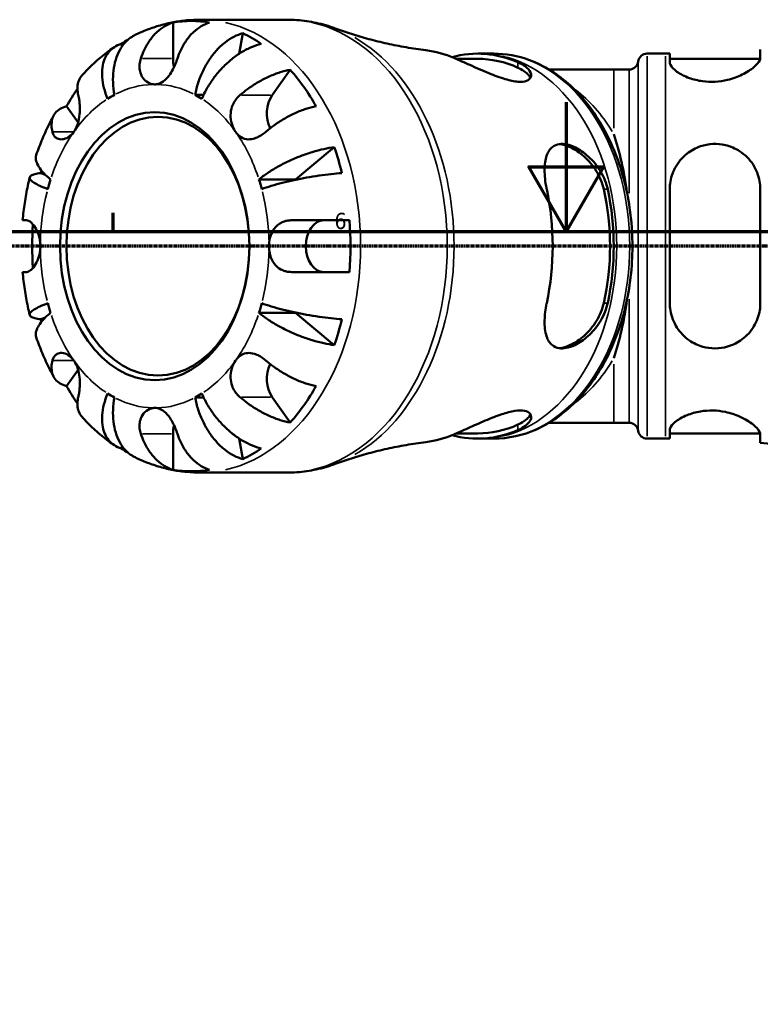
# Model space of a CAD drawing. Header units: millimetres. Extents: x 0 to 908, y 0 to 907.
# Tile 6 of 13: x 336 to 450, y 455 to 607. Entities that reach past the tile are written whole.
import ezdxf

# ---------------------------------------------------------------- set-up
doc = ezdxf.new("R2010")
doc.units = ezdxf.units.MM
doc.linetypes.add('CHAIN', pattern=[0.7087, 0.4724, -0.0591, 0.1181, -0.0591])
for name, color, linetype, lineweight in [('Border (ISO)', 7, 'Continuous', 70), ('Section Line (ISO)', 7, 'CHAIN', 70), ('Visible (ISO)', 7, 'Continuous', 50), ('Visible Narrow (ISO)', 7, 'Continuous', 35)]:
    doc.layers.add(name, color=color, linetype=linetype, lineweight=lineweight)
doc.styles.add('Note Text (ISO)', font='tahoma.ttf')

# ---------------------------------------------------------------- blocks, each defined once
blk = doc.blocks.new('Borders Default Border')
at = {"layer": 'Border (ISO)'}
blk.add_line((350.42, 574), (350.42, 576.9), dxfattribs=at)
at = {"layer": 'Border (ISO)', "flags": 128}
for points in [[(420.5, 594), (420.5, 574), (414.73, 584), (426.27, 584), (420.5, 574)], [(20, 20), (20, 574), (821, 574), (821, 20), (20, 20)]]:
    blk.add_lwpolyline(points, dxfattribs=at)
at = {"layer": 'Border (ISO)', "color": 232, "true_color": 0xca0064, "insert": (384.66, 574.35), "char_height": 2.5, "attachment_point": 7, "style": 'Note Text (ISO)'}
blk.add_mtext('6', dxfattribs=at)
blk = doc.blocks.new('2dTransSection0')
at = {"layer": 'Section Line (ISO)', "linetype": 'CHAIN'}
blk.add_line((655.22, 571.75), (228.07, 571.75), dxfattribs=at)

msp = doc.modelspace()

# ---------------------------------------------------------------- linework, layer by layer
at = {"layer": 'Visible (ISO)'}
for p, q in [((359.703, 600.747), (359.703, 606.314)), ((377.34, 606.747), (363.946, 606.747)), ((369.932, 601.489), (370.512, 604.664)), ((351.856, 602.669), (351.716, 603.003)), ((409.275, 601.497), (407.252, 601.497)), ((432.995, 601.497), (435.855, 601.497)), ((436.495, 601.498), (436.495, 600.167)), ((450.495, 600.842), (450.495, 602.143)), ((406.8, 600.697), (403.46, 600.697)), ((436.495, 600.697), (450.48, 600.697)), ((375.031, 595.081), (377.815, 599.018)), ((427.846, 599.047), (417.822, 599.047)), ((427.846, 599.047), (430.217, 599.047)), ((363.113, 595.138), (364.431, 595.138)), ((345.028, 590.844), (343.248, 593.361)), ((378.638, 582.048), (384.633, 587.042)), ((339.97, 582.772), (339.256, 583.033)), ((372.982, 582.048), (378.638, 582.048)), ((436.495, 580.547), (436.495, 562.947)), ((450.495, 562.947), (450.495, 580.547)), ((339.256, 560.46), (339.97, 560.721)), ((372.982, 561.446), (378.638, 561.446)), ((384.633, 556.452), (378.638, 561.446)), ((343.248, 550.132), (345.028, 552.65)), ((363.113, 548.356), (364.431, 548.356)), ((377.815, 544.476), (375.031, 548.412)), ((417.822, 544.447), (427.846, 544.447)), ((427.846, 544.447), (430.217, 544.447)), ((436.495, 543.327), (436.495, 541.996)), ((359.703, 537.18), (359.703, 542.747)), ((370.512, 538.83), (369.932, 542.004)), ((406.8, 542.797), (403.46, 542.797)), ((409.275, 541.997), (407.252, 541.997)), ((432.995, 541.997), (435.855, 541.997)), ((436.495, 542.797), (450.48, 542.797)), ((450.495, 541.35), (450.495, 542.652)), ((351.716, 540.49), (351.856, 540.825)), ((377.34, 536.747), (363.946, 536.747))]:
    msp.add_line(p, q, dxfattribs=at)
for centre, radius, start, end in [((432.995, 600.097), 1.4, 90, 172.81924), ((435.855, 767.553), 166.056, 270, 270.22082), ((430.217, 600.447), 1.4, 270, 352.81924), ((430.217, 543.047), 1.4, 7.18076, 90), ((432.995, 543.397), 1.4, 187.18076, 270), ((435.855, 375.94), 166.056, 89.77918, 90), ((435.855, 375.94), 166.056, 75.85095, 84.94208)]:
    msp.add_arc(centre, radius, start, end, dxfattribs=at)
for centre, major_axis, ratio, start_param, end_param in [((362.531, 571.747), (0, 34.798), 0.7071068, 6.1679814, 6.3983892), ((362.531, 571.747), (0, 34.798), 0.7071068, 5.8281059, 5.9528666), ((362.531, 571.747), (0, 34.798), 0.7071068, 0.4067527, 0.4550794), ((396.9, 571.747), (0, 30.397), 0.7071068, 5.9894746, 6.1945619), ((406.8, 571.747), (0, 29.751), 0.7071068, 5.982907, 6.4730093), ((362.531, 600.747), (0, 4), 0.7071068, 1.5707963, 1.9051913), ((406.8, 571.747), (0, 28.95), 0.7071068, 5.9743257, 6.2831853), ((362.531, 571.747), (0, -34.798), 0.7071068, 2.2409906, 2.4713984), ((362.531, 571.747), (0, 34.798), 0.7071068, 0.7978034, 0.9006021), ((356.874, 571.747), (0, 25), 0.7071068, 0.3606936, 0.4247045), ((356.874, 571.747), (0, 25), 0.7071068, 5.8584808, 5.9224917), ((377.031, 592.253), (0, 4), 0.7071068, 0.7853982, 2.180719), ((419.1, 571.747), (0, -27.3), 0.4142136, 1.8803967, 2.2572842), ((362.531, 571.747), (0, -34.798), 0.7071068, 1.9011151, 2.0258757), ((362.531, 571.747), (0, 34.798), 0.7071068, 1.2278555, 1.2404776), ((356.874, 571.747), (0, -25), 0.7071068, 4.2876844, 4.3516954), ((356.874, 571.747), (0, 25), 0.7071068, 5.0730826, 5.1370935), ((362.531, 571.747), (0, 25), 0.7071068, 5.1356423, 5.1370935), ((396.9, 571.747), (0, 30.397), 0.7071068, 4.4186783, 5.0060996), ((406.8, 571.747), (0, -28.95), 0.7071068, 1.2619368, 1.8796559), ((406.8, 571.747), (0, -29.751), 0.7071068, 1.270518, 1.8710746), ((383.037, 571.747), (0, -4), 0.7071068, 3.1415927, 6.2831853), ((362.531, 571.747), (0, -34.798), 0.7071068, 1.4555924, 1.6860003), ((362.531, 571.747), (0, 34.798), 0.7071068, 1.4737379, 1.6678548), ((419.1, 571.747), (0, -27.3), 0.4142136, 0.8843085, 1.2611959), ((356.874, 571.747), (0, -25), 0.7071068, 5.0730826, 5.1370935), ((356.874, 571.747), (0, 25), 0.7071068, 4.2876844, 4.3516954), ((362.531, 571.747), (0, 34.798), 0.7071068, 1.9011151, 1.9137372), ((362.531, 571.747), (0, 25), 0.7071068, 4.2876844, 4.2891357), ((362.531, 571.747), (0, -34.798), 0.7071068, 1.1157169, 1.2404776), ((377.031, 551.241), (0, 4), 0.7071068, 0.9608737, 2.3561945), ((362.531, 571.747), (0, 34.798), 0.7071068, 2.2409906, 2.3437892), ((362.531, 571.747), (0, -34.798), 0.7071068, 0.6701942, 0.9006021), ((356.874, 571.747), (0, -25), 0.7071068, 5.8584808, 5.9224917), ((356.874, 571.747), (0, -25), 0.7071068, 0.3606936, 0.4247045), ((362.531, 542.747), (0, 4), 0.7071068, 1.2364014, 1.5707963), ((406.8, 571.747), (0, -29.751), 0.7071068, 6.0933614, 6.5834636), ((406.8, 571.747), (0, -28.95), 0.7071068, 0, 0.3088596), ((396.9, 571.747), (0, -30.397), 0.7071068, 0.0886234, 0.2937107), ((362.531, 571.747), (0, 34.798), 0.7071068, 2.6865132, 2.73484), ((362.531, 571.747), (0, -34.798), 0.7071068, 0.3303188, 0.4550794), ((362.531, 571.747), (0, -34.798), 0.7071068, 6.1679814, 6.3983892)]:
    msp.add_ellipse(centre, major_axis=major_axis, ratio=ratio, start_param=start_param, end_param=end_param, dxfattribs=at)
for centre, major_axis in [((356.874, 571.747), (0, 20.7)), ((357.369, 571.747), (0, 20))]:
    msp.add_ellipse(centre, major_axis=major_axis, ratio=0.7071068, dxfattribs=at)
for points, knots in [([(363.946, 606.747), (363.243, 606.747), (362.541, 606.714), (361.144, 606.583), (360.449, 606.485), (359.073, 606.226), (358.392, 606.065), (357.05, 605.683), (356.388, 605.462), (355.09, 604.964), (354.453, 604.687), (353.83, 604.384)], [0, 0, 0, 0, 0.06619271, 0.06619271, 0.13238542, 0.13238542, 0.19857813, 0.19857813, 0.26477084, 0.26477084, 0.33096355, 0.33096355, 0.33096355, 0.33096355]), ([(354.725, 600.747), (354.87, 601.185), (355.045, 601.63), (355.509, 602.616), (355.816, 603.14), (356.434, 604.018), (356.801, 604.453), (357.592, 605.203), (358.016, 605.519), (358.81, 605.985), (359.251, 606.183), (359.703, 606.314)], [-1.06568045, -1.06568045, -1.06568045, -1.06568045, -0.92607912, -0.92607912, -0.73977506, -0.73977506, -0.55452014, -0.55452014, -0.36926522, -0.36926522, -0.18972425, -0.18972425, -0.18972425, -0.18972425]), ([(365.36, 606.314), (364.908, 606.183), (364.466, 605.985), (363.672, 605.519), (363.249, 605.203), (362.458, 604.453), (362.091, 604.018), (361.473, 603.14), (361.166, 602.616), (360.702, 601.63), (360.527, 601.185), (360.381, 600.747)], [0.18972425, 0.18972425, 0.18972425, 0.18972425, 0.36926522, 0.36926522, 0.55452014, 0.55452014, 0.73977506, 0.73977506, 0.92607912, 0.92607912, 1.06568045, 1.06568045, 1.06568045, 1.06568045]), ([(384.751, 605.411), (384.277, 605.586), (383.797, 605.744), (382.828, 606.027), (382.339, 606.152), (381.353, 606.367), (380.856, 606.457), (379.857, 606.602), (379.355, 606.656), (378.349, 606.729), (377.844, 606.747), (377.34, 606.747)], [6.02834279, 6.02834279, 6.02834279, 6.02834279, 6.07931129, 6.07931129, 6.13027979, 6.13027979, 6.1812483, 6.1812483, 6.2322168, 6.2322168, 6.28318531, 6.28318531, 6.28318531, 6.28318531]), ([(353.831, 604.384), (353.666, 604.304), (353.509, 604.216), (353, 603.894), (352.632, 603.589), (351.973, 602.864), (351.683, 602.444), (351.221, 601.597), (351.006, 601.092), (350.675, 600.004), (350.56, 599.422), (350.428, 598.313), (350.4, 597.683), (350.449, 596.396), (350.526, 595.74), (350.636, 595.138)], [0.2942421, 0.2942421, 0.2942421, 0.2942421, 0.3698032, 0.3698032, 0.5549844, 0.5549844, 0.7401655, 0.7401655, 0.9258164, 0.9258164, 1.1114673, 1.1114673, 1.2978252, 1.2978252, 1.484183, 1.484183, 1.484183, 1.484183]), ([(363.113, 595.138), (363.223, 595.74), (363.387, 596.396), (363.808, 597.683), (364.066, 598.313), (364.604, 599.422), (364.933, 600.004), (365.661, 601.092), (366.06, 601.597), (366.833, 602.444), (367.277, 602.864), (368.2, 603.589), (368.68, 603.894), (369.558, 604.345), (370.035, 604.536), (370.512, 604.664)], [-1.484183, -1.484183, -1.484183, -1.484183, -1.2978252, -1.2978252, -1.1114673, -1.1114673, -0.9258164, -0.9258164, -0.7401655, -0.7401655, -0.5549844, -0.5549844, -0.3698032, -0.3698032, -0.1897184, -0.1897184, -0.1897184, -0.1897184]), ([(384.751, 605.411), (385.562, 605.112), (386.403, 604.823), (388.14, 604.269), (389.036, 604.005), (390.877, 603.509), (391.822, 603.277), (393.753, 602.85), (394.74, 602.655), (396.748, 602.307), (397.769, 602.154), (398.803, 602.024)], [6.02834279, 6.02834279, 6.02834279, 6.02834279, 6.06158662, 6.06158662, 6.09483044, 6.09483044, 6.12807427, 6.12807427, 6.1613181, 6.1613181, 6.19456193, 6.19456193, 6.19456193, 6.19456193]), ([(349.59, 594.526), (349.367, 595.061), (349.167, 595.646), (348.876, 596.791), (348.786, 597.351), (348.71, 598.339), (348.716, 598.857), (348.842, 599.824), (348.962, 600.274), (349.266, 601.027), (349.477, 601.402), (349.999, 602.047), (350.31, 602.318), (350.938, 602.72), (351.31, 602.89), (351.716, 603.003)], [4.4593823, 4.4593823, 4.4593823, 4.4593823, 4.6457401, 4.6457401, 4.832098, 4.832098, 5.0177489, 5.0177489, 5.2033998, 5.2033998, 5.388581, 5.388581, 5.5737621, 5.5737621, 5.753847, 5.753847, 5.753847, 5.753847]), ([(373.346, 603.003), (372.846, 602.89), (372.332, 602.72), (371.369, 602.318), (370.833, 602.047), (369.773, 601.402), (369.25, 601.027), (368.319, 600.274), (367.824, 599.824), (366.892, 598.857), (366.454, 598.339), (365.708, 597.351), (365.331, 596.791), (364.668, 595.646), (364.381, 595.061), (364.159, 594.526)], [0.1897184, 0.1897184, 0.1897184, 0.1897184, 0.3698032, 0.3698032, 0.5549844, 0.5549844, 0.7401655, 0.7401655, 0.9258164, 0.9258164, 1.1114673, 1.1114673, 1.2978252, 1.2978252, 1.484183, 1.484183, 1.484183, 1.484183]), ([(350.522, 602.451), (350.159, 602.201), (349.803, 601.942), (349.105, 601.407), (348.762, 601.132), (348.091, 600.565), (347.762, 600.273), (347.119, 599.676), (346.805, 599.37), (346.189, 598.745), (345.889, 598.425), (345.596, 598.1)], [0.45363177, 0.45363177, 0.45363177, 0.45363177, 0.49605309, 0.49605309, 0.53847441, 0.53847441, 0.58089572, 0.58089572, 0.62331704, 0.62331704, 0.66573836, 0.66573836, 0.66573836, 0.66573836]), ([(406.881, 601.498), (406.906, 601.498), (406.93, 601.498), (406.98, 601.497), (407.005, 601.497), (407.054, 601.497), (407.079, 601.497), (407.128, 601.497), (407.153, 601.497), (407.203, 601.497), (407.227, 601.497), (407.252, 601.497)], [6.2793311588, 6.2793311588, 6.2793311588, 6.2793311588, 6.2801019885, 6.2801019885, 6.2808728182, 6.2808728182, 6.2816436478, 6.2816436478, 6.2824144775, 6.2824144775, 6.2831853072, 6.2831853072, 6.2831853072, 6.2831853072]), ([(409.275, 541.997), (411.521, 541.997), (413.765, 542.489), (418.046, 544.401), (420.077, 545.837), (423.748, 549.53), (425.377, 551.809), (428.044, 556.971), (429.077, 559.86), (430.436, 565.942), (430.761, 569.134), (430.673, 575.499), (430.261, 578.671), (428.734, 584.681), (427.62, 587.519), (424.79, 592.566), (423.075, 594.778), (419.215, 598.32), (417.076, 599.66), (413.019, 601.156), (411.147, 601.497), (409.275, 601.497)], [3.1415927, 3.1415927, 3.1415927, 3.1415927, 3.4475488, 3.4475488, 3.7598234, 3.7598234, 4.0812479, 4.0812479, 4.4063081, 4.4063081, 4.7318178, 4.7318178, 5.0572615, 5.0572615, 5.3827747, 5.3827747, 5.7076419, 5.7076419, 6.028128, 6.028128, 6.2831853, 6.2831853, 6.2831853, 6.2831853]), ([(356.874, 596.747), (356.599, 596.747), (356.324, 596.804), (355.753, 597.048), (355.466, 597.255), (354.976, 597.806), (354.781, 598.149), (354.572, 598.815), (354.524, 599.111), (354.509, 599.715), (354.54, 600.018), (354.639, 600.464), (354.678, 600.606), (354.725, 600.747)], [-1.23353913, -1.23353913, -1.23353913, -1.23353913, -1.13051399, -1.13051399, -1.00893628, -1.00893628, -0.88339873, -0.88339873, -0.7930133, -0.7930133, -0.70494949, -0.70494949, -0.66323599, -0.66323599, -0.66323599, -0.66323599]), ([(360.381, 600.747), (360.292, 600.476), (360.191, 600.202), (359.955, 599.631), (359.82, 599.339), (359.497, 598.726), (359.308, 598.415), (358.82, 597.748), (358.514, 597.429), (357.842, 596.952), (357.481, 596.805), (357.032, 596.751), (356.953, 596.747), (356.874, 596.747)], [-1.79555679, -1.79555679, -1.79555679, -1.79555679, -1.71797535, -1.71797535, -1.6341575, -1.6341575, -1.53598677, -1.53598677, -1.40156183, -1.40156183, -1.26293117, -1.26293117, -1.23353913, -1.23353913, -1.23353913, -1.23353913]), ([(413.022, 600.167), (413.194, 600.092), (413.356, 600.013), (414.122, 599.605), (414.566, 599.235), (415.061, 598.513), (415.133, 598.162), (414.928, 597.618), (414.704, 597.411), (414.01, 597.165), (413.565, 597.12), (412.446, 597.206), (411.786, 597.345), (410.263, 597.794), (409.402, 598.118), (407.539, 598.883), (406.534, 599.333), (404.725, 600.141), (403.915, 600.502), (403.222, 600.799), (403.188, 600.814), (403.155, 600.828), (403.123, 600.842)], [-2.3069329, -2.3069329, -2.3069329, -2.3069329, -2.2304649, -2.2304649, -1.9222607, -1.9222607, -1.6312133, -1.6312133, -1.3852158, -1.3852158, -1.1540944, -1.1540944, -0.9085765, -0.9085765, -0.6288207, -0.6288207, -0.302145, -0.302145, 0, 0, 0, 0.0144778, 0.0144778, 0.0144778, 0.0144778]), ([(450.495, 600.842), (450.495, 600.73), (450.466, 600.609), (450.268, 600.16), (449.959, 599.793), (449.045, 599.025), (448.432, 598.622), (447.035, 597.939), (446.273, 597.651), (444.811, 597.297), (444.152, 597.196), (442.839, 597.127), (442.205, 597.153), (440.847, 597.332), (440.155, 597.508), (438.761, 598.008), (438.111, 598.355), (437.097, 599.077), (436.745, 599.452), (436.526, 599.922), (436.495, 600.048), (436.495, 600.167)], [-2.4785664, -2.4785664, -2.4785664, -2.4785664, -2.3625368, -2.3625368, -2.0755093, -2.0755093, -1.7792824, -1.7792824, -1.5114856, -1.5114856, -1.3087685, -1.3087685, -1.1157594, -1.1157594, -0.8805429, -0.8805429, -0.5855077, -0.5855077, -0.2787072, -0.2787072, -0.1579418, -0.1579418, -0.1579418, -0.1579418]), ([(345.596, 598.099), (345.557, 598.057), (345.52, 598.013), (345.277, 597.702), (345.127, 597.394), (344.948, 596.774), (344.902, 596.403), (344.932, 595.706), (344.979, 595.391), (345.053, 595.081)], [0.52287673, 0.52287673, 0.52287673, 0.52287673, 0.55452014, 0.55452014, 0.73977506, 0.73977506, 0.92607912, 0.92607912, 1.06568045, 1.06568045, 1.06568045, 1.06568045]), ([(370.053, 595.081), (370.417, 595.391), (370.815, 595.706), (371.772, 596.403), (372.341, 596.774), (373.398, 597.394), (373.983, 597.702), (375.149, 598.233), (375.73, 598.456), (376.757, 598.786), (377.297, 598.925), (377.815, 599.018)], [4.90264375, 4.90264375, 4.90264375, 4.90264375, 5.04224508, 5.04224508, 5.22854914, 5.22854914, 5.41380406, 5.41380406, 5.59905898, 5.59905898, 5.77859995, 5.77859995, 5.77859995, 5.77859995]), ([(413.022, 599.327), (413.67, 599.035), (414.215, 598.673), (414.742, 598.107), (414.87, 597.917), (414.953, 597.731)], [1.06757005, 1.06757005, 1.06757005, 1.06757005, 1.35612346, 1.35612346, 1.49723968, 1.49723968, 1.49723968, 1.49723968]), ([(345.053, 595.081), (345.07, 595.012), (345.086, 594.94), (345.145, 594.65), (345.184, 594.413), (345.247, 593.895), (345.27, 593.617), (345.297, 592.937), (345.291, 592.532), (345.21, 591.618), (345.119, 591.118), (344.824, 590.195), (344.624, 589.778), (344.374, 589.424)], [-1.82874471, -1.82874471, -1.82874471, -1.82874471, -1.79958438, -1.79958438, -1.71633236, -1.71633236, -1.63252989, -1.63252989, -1.52142285, -1.52142285, -1.38399167, -1.38399167, -1.2487375, -1.2487375, -1.2487375, -1.2487375]), ([(369.374, 589.424), (369.36, 589.445), (369.346, 589.466), (369.093, 589.839), (368.901, 590.251), (368.654, 591.111), (368.592, 591.548), (368.602, 592.426), (368.674, 592.86), (368.915, 593.571), (369.049, 593.853), (369.377, 594.375), (369.567, 594.613), (369.868, 594.917), (369.959, 595.001), (370.053, 595.081)], [1.24316035, 1.24316035, 1.24316035, 1.24316035, 1.25096473, 1.25096473, 1.3830783, 1.3830783, 1.50375432, 1.50375432, 1.62247363, 1.62247363, 1.70726643, 1.70726643, 1.79028618, 1.79028618, 1.82426061, 1.82426061, 1.82426061, 1.82426061]), ([(341.264, 591.977), (341.049, 591.588), (340.84, 591.193), (340.438, 590.397), (340.243, 589.994), (339.869, 589.181), (339.688, 588.771), (339.342, 587.944), (339.175, 587.527), (338.857, 586.686), (338.704, 586.263), (338.559, 585.836)], [0.90744914, 0.90744914, 0.90744914, 0.90744914, 0.95023307, 0.95023307, 0.993017, 0.993017, 1.03580094, 1.03580094, 1.07858487, 1.07858487, 1.1213688, 1.1213688, 1.1213688, 1.1213688]), ([(341.053, 589.424), (340.979, 589.734), (340.932, 590.049), (340.902, 590.746), (340.948, 591.117), (341.127, 591.738), (341.277, 592.045), (341.692, 592.576), (341.958, 592.799), (342.519, 593.129), (342.861, 593.268), (343.248, 593.361)], [4.90264375, 4.90264375, 4.90264375, 4.90264375, 5.04224508, 5.04224508, 5.22854914, 5.22854914, 5.41380406, 5.41380406, 5.59905898, 5.59905898, 5.77859995, 5.77859995, 5.77859995, 5.77859995]), ([(381.815, 593.361), (381.297, 593.268), (380.757, 593.129), (379.73, 592.799), (379.149, 592.576), (377.983, 592.045), (377.398, 591.738), (376.341, 591.117), (375.772, 590.746), (374.815, 590.049), (374.417, 589.734), (374.053, 589.424)], [0.18972425, 0.18972425, 0.18972425, 0.18972425, 0.36926522, 0.36926522, 0.55452014, 0.55452014, 0.73977506, 0.73977506, 0.92607912, 0.92607912, 1.06568045, 1.06568045, 1.06568045, 1.06568045]), ([(344.374, 589.424), (344.36, 589.404), (344.345, 589.384), (344.081, 589.026), (343.789, 588.756), (343.19, 588.393), (342.892, 588.291), (342.322, 588.233), (342.057, 588.276), (341.662, 588.464), (341.519, 588.575), (341.283, 588.85), (341.19, 589.011), (341.095, 589.267), (341.072, 589.344), (341.053, 589.424)], [-1.2487375, -1.2487375, -1.2487375, -1.2487375, -1.24093312, -1.24093312, -1.10881955, -1.10881955, -0.98814353, -0.98814353, -0.86942423, -0.86942423, -0.78463142, -0.78463142, -0.70161167, -0.70161167, -0.66763725, -0.66763725, -0.66763725, -0.66763725]), ([(374.053, 589.424), (373.972, 589.355), (373.889, 589.288), (373.567, 589.038), (373.322, 588.873), (372.82, 588.593), (372.567, 588.48), (371.979, 588.291), (371.652, 588.242), (370.945, 588.271), (370.581, 588.384), (369.918, 588.787), (369.624, 589.071), (369.374, 589.424)], [0.66315315, 0.66315315, 0.66315315, 0.66315315, 0.69231347, 0.69231347, 0.7755655, 0.7755655, 0.85936796, 0.85936796, 0.970475, 0.970475, 1.10790619, 1.10790619, 1.24316035, 1.24316035, 1.24316035, 1.24316035]), ([(417.473, 580.547), (417.461, 580.605), (417.449, 580.664), (417.237, 581.708), (417.138, 582.659), (417.144, 584.357), (417.244, 585.106), (417.661, 586.32), (417.969, 586.797), (418.692, 587.327), (419.033, 587.466), (419.766, 587.567), (420.136, 587.552), (420.98, 587.385), (421.45, 587.218), (422.596, 586.649), (423.264, 586.186), (424.632, 584.947), (425.304, 584.128), (426.326, 582.386), (426.692, 581.477), (426.896, 580.547)], [-2.5904724, -2.5904724, -2.5904724, -2.5904724, -2.5721143, -2.5721143, -2.2622379, -2.2622379, -1.9620248, -1.9620248, -1.6753987, -1.6753987, -1.4841096, -1.4841096, -1.3206171, -1.3206171, -1.1359864, -1.1359864, -0.8768664, -0.8768664, -0.5629072, -0.5629072, -0.2710571, -0.2710571, -0.2710571, -0.2710571]), ([(419.436, 587.521), (419.959, 587.459), (420.538, 587.291), (421.87, 586.675), (422.623, 586.161), (423.965, 584.961), (424.64, 584.171), (425.706, 582.423), (426.095, 581.463), (426.302, 580.547)], [0.0589558, 0.0589558, 0.0589558, 0.0589558, 0.2660404, 0.2660404, 0.5320808, 0.5320808, 0.8206342, 0.8206342, 1.1091877, 1.1091877, 1.1091877, 1.1091877]), ([(436.495, 580.547), (436.495, 580.835), (436.513, 581.122), (436.653, 582.254), (436.911, 583.068), (437.756, 584.672), (438.389, 585.437), (439.785, 586.535), (440.491, 586.922), (441.873, 587.387), (442.512, 587.508), (443.818, 587.57), (444.466, 587.509), (445.893, 587.174), (446.637, 586.851), (448.135, 585.882), (448.837, 585.175), (449.872, 583.578), (450.223, 582.7), (450.459, 581.365), (450.495, 580.958), (450.495, 580.547)], [-2.4603412, -2.4603412, -2.4603412, -2.4603412, -2.3695304, -2.3695304, -2.0992301, -2.0992301, -1.7862081, -1.7862081, -1.5382816, -1.5382816, -1.3420499, -1.3420499, -1.1446432, -1.1446432, -0.8921299, -0.8921299, -0.5728188, -0.5728188, -0.270459, -0.270459, -0.1410081, -0.1410081, -0.1410081, -0.1410081]), ([(372.982, 582.048), (373.36, 582.363), (373.817, 582.708), (374.812, 583.382), (375.352, 583.712), (376.385, 584.294), (376.974, 584.599), (378.187, 585.169), (378.812, 585.434), (379.962, 585.878), (380.594, 586.098), (381.841, 586.478), (382.457, 586.638), (383.536, 586.875), (384.1, 586.975), (384.633, 587.042)], [4.4593823, 4.4593823, 4.4593823, 4.4593823, 4.6457402, 4.6457402, 4.832098, 4.832098, 5.0177489, 5.0177489, 5.2033998, 5.2033998, 5.388581, 5.388581, 5.5737621, 5.5737621, 5.753847, 5.753847, 5.753847, 5.753847]), ([(338.559, 585.836), (338.539, 585.777), (338.523, 585.716), (338.469, 585.434), (338.48, 585.169), (338.635, 584.599), (338.779, 584.294), (339.142, 583.712), (339.395, 583.382), (340.019, 582.708), (340.389, 582.363), (340.767, 582.048)], [0.68983759, 0.68983759, 0.68983759, 0.68983759, 0.7401655, 0.7401655, 0.92581641, 0.92581641, 1.11146732, 1.11146732, 1.29782516, 1.29782516, 1.484183, 1.484183, 1.484183, 1.484183]), ([(340.334, 580.57), (339.909, 580.725), (339.488, 580.895), (338.764, 581.228), (338.462, 581.391), (338.012, 581.678), (337.823, 581.828), (337.584, 582.11), (337.534, 582.24), (337.552, 582.459), (337.622, 582.568), (337.9, 582.755), (338.109, 582.834), (338.584, 582.951), (338.892, 583), (339.256, 583.033)], [4.4593823, 4.4593823, 4.4593823, 4.4593823, 4.6457401, 4.6457401, 4.832098, 4.832098, 5.0177489, 5.0177489, 5.2033998, 5.2033998, 5.388581, 5.388581, 5.5737621, 5.5737621, 5.753847, 5.753847, 5.753847, 5.753847]), ([(385.807, 583.033), (385.264, 583), (384.686, 582.951), (383.571, 582.834), (382.932, 582.755), (381.628, 582.568), (380.964, 582.459), (379.747, 582.24), (379.083, 582.11), (377.785, 581.828), (377.151, 581.678), (376.032, 581.391), (375.443, 581.228), (374.347, 580.895), (373.84, 580.725), (373.415, 580.57)], [0.1897184, 0.1897184, 0.1897184, 0.1897184, 0.3698032, 0.3698032, 0.5549844, 0.5549844, 0.7401655, 0.7401655, 0.9258164, 0.9258164, 1.1114673, 1.1114673, 1.2978252, 1.2978252, 1.484183, 1.484183, 1.484183, 1.484183]), ([(337.551, 582.399), (337.443, 581.964), (337.343, 581.527), (337.155, 580.649), (337.067, 580.208), (336.906, 579.323), (336.833, 578.879), (336.699, 577.988), (336.638, 577.541), (336.531, 576.645), (336.485, 576.197), (336.445, 575.747)], [1.23441769, 1.23441769, 1.23441769, 1.23441769, 1.27670532, 1.27670532, 1.31899294, 1.31899294, 1.36128056, 1.36128056, 1.40356819, 1.40356819, 1.44585581, 1.44585581, 1.44585581, 1.44585581]), ([(336.445, 575.747), (336.445, 575.747), (336.445, 575.747), (336.446, 575.747), (336.509, 575.747), (336.743, 575.747), (336.882, 575.747), (337.047, 575.747)], [0.73766912, 0.73766912, 0.73766912, 0.73766912, 0.73977506, 0.73977506, 0.92607912, 0.92607912, 1.06568045, 1.06568045, 1.06568045, 1.06568045]), ([(337.047, 575.747), (337.085, 575.747), (337.124, 575.743), (337.251, 575.719), (337.343, 575.685), (337.541, 575.578), (337.646, 575.504), (337.915, 575.271), (338.079, 575.09), (338.46, 574.559), (338.667, 574.179), (339.003, 573.294), (339.123, 572.794), (339.189, 572.099), (339.197, 571.923), (339.197, 571.747)], [-1.83961458, -1.83961458, -1.83961458, -1.83961458, -1.8090867, -1.8090867, -1.74529866, -1.74529866, -1.67881488, -1.67881488, -1.58107288, -1.58107288, -1.44461603, -1.44461603, -1.30173042, -1.30173042, -1.25354388, -1.25354388, -1.25354388, -1.25354388]), ([(374.552, 571.747), (374.552, 572.162), (374.597, 572.575), (374.788, 573.394), (374.94, 573.792), (375.385, 574.554), (375.692, 574.896), (376.275, 575.305), (376.503, 575.426), (376.926, 575.586), (377.113, 575.639), (377.506, 575.715), (377.711, 575.738), (377.965, 575.746), (378.012, 575.747), (378.059, 575.747)], [-1.23210424, -1.23210424, -1.23210424, -1.23210424, -1.12258365, -1.12258365, -1.00506647, -1.00506647, -0.8698954, -0.8698954, -0.79324936, -0.79324936, -0.73621142, -0.73621142, -0.67692414, -0.67692414, -0.66354911, -0.66354911, -0.66354911, -0.66354911]), ([(378.059, 575.747), (378.514, 575.747), (379.004, 575.747), (380.165, 575.747), (380.843, 575.747), (382.082, 575.747), (382.756, 575.747), (384.078, 575.747), (384.724, 575.747), (385.848, 575.747), (386.429, 575.747), (386.974, 575.747)], [4.90264375, 4.90264375, 4.90264375, 4.90264375, 5.04224508, 5.04224508, 5.22854914, 5.22854914, 5.41380406, 5.41380406, 5.59905898, 5.59905898, 5.77859995, 5.77859995, 5.77859995, 5.77859995]), ([(339.197, 571.747), (339.197, 571.42), (339.168, 571.094), (339.036, 570.334), (338.908, 569.915), (338.563, 569.109), (338.34, 568.742), (337.964, 568.276), (337.819, 568.132), (337.575, 567.938), (337.475, 567.875), (337.283, 567.785), (337.192, 567.758), (337.087, 567.748), (337.067, 567.747), (337.047, 567.747)], [-1.25354388, -1.25354388, -1.25354388, -1.25354388, -1.16411235, -1.16411235, -1.04002634, -1.04002634, -0.89995743, -0.89995743, -0.81333885, -0.81333885, -0.74949694, -0.74949694, -0.68469889, -0.68469889, -0.66901414, -0.66901414, -0.66901414, -0.66901414]), ([(378.059, 567.747), (377.88, 567.747), (377.703, 567.758), (377.337, 567.806), (377.149, 567.846), (376.754, 567.965), (376.55, 568.049), (376.039, 568.328), (375.759, 568.554), (375.228, 569.161), (375.004, 569.557), (374.673, 570.47), (374.579, 570.985), (374.554, 571.589), (374.552, 571.668), (374.552, 571.747)], [-1.79312501, -1.79312501, -1.79312501, -1.79312501, -1.74379066, -1.74379066, -1.68944276, -1.68944276, -1.62534021, -1.62534021, -1.51955336, -1.51955336, -1.39124975, -1.39124975, -1.25290309, -1.25290309, -1.23210424, -1.23210424, -1.23210424, -1.23210424]), ([(337.047, 567.747), (336.882, 567.747), (336.743, 567.747), (336.509, 567.747), (336.446, 567.747), (336.445, 567.747), (336.445, 567.747), (336.445, 567.747)], [4.90264375, 4.90264375, 4.90264375, 4.90264375, 5.04224508, 5.04224508, 5.22854914, 5.22854914, 5.23065508, 5.23065508, 5.23065508, 5.23065508]), ([(336.445, 567.747), (336.485, 567.297), (336.531, 566.848), (336.638, 565.953), (336.699, 565.506), (336.833, 564.615), (336.906, 564.171), (337.067, 563.286), (337.155, 562.845), (337.343, 561.967), (337.443, 561.53), (337.551, 561.095)], [1.69573684, 1.69573684, 1.69573684, 1.69573684, 1.73802447, 1.73802447, 1.78031209, 1.78031209, 1.82259971, 1.82259971, 1.86488734, 1.86488734, 1.90717496, 1.90717496, 1.90717496, 1.90717496]), ([(386.974, 567.747), (386.429, 567.747), (385.848, 567.747), (384.724, 567.747), (384.078, 567.747), (382.756, 567.747), (382.082, 567.747), (380.843, 567.747), (380.165, 567.747), (379.004, 567.747), (378.514, 567.747), (378.059, 567.747)], [0.18972425, 0.18972425, 0.18972425, 0.18972425, 0.36926522, 0.36926522, 0.55452014, 0.55452014, 0.73977506, 0.73977506, 0.92607912, 0.92607912, 1.06568045, 1.06568045, 1.06568045, 1.06568045]), ([(339.256, 560.46), (338.892, 560.493), (338.584, 560.543), (338.109, 560.659), (337.9, 560.738), (337.622, 560.926), (337.552, 561.034), (337.534, 561.253), (337.584, 561.384), (337.823, 561.665), (338.012, 561.816), (338.462, 562.103), (338.764, 562.266), (339.488, 562.598), (339.909, 562.768), (340.334, 562.924)], [0.1897184, 0.1897184, 0.1897184, 0.1897184, 0.3698032, 0.3698032, 0.5549844, 0.5549844, 0.7401655, 0.7401655, 0.9258164, 0.9258164, 1.1114673, 1.1114673, 1.2978252, 1.2978252, 1.484183, 1.484183, 1.484183, 1.484183]), ([(373.415, 562.924), (373.84, 562.768), (374.347, 562.598), (375.443, 562.266), (376.032, 562.103), (377.151, 561.816), (377.785, 561.665), (379.083, 561.384), (379.747, 561.253), (380.964, 561.034), (381.628, 560.926), (382.932, 560.738), (383.571, 560.659), (384.686, 560.543), (385.264, 560.493), (385.807, 560.46)], [4.4593823, 4.4593823, 4.4593823, 4.4593823, 4.6457402, 4.6457402, 4.832098, 4.832098, 5.0177489, 5.0177489, 5.2033998, 5.2033998, 5.388581, 5.388581, 5.5737621, 5.5737621, 5.753847, 5.753847, 5.753847, 5.753847]), ([(426.896, 562.947), (426.878, 562.865), (426.859, 562.783), (426.595, 561.73), (426.176, 560.788), (425.12, 559.14), (424.505, 558.424), (423.2, 557.258), (422.519, 556.795), (421.369, 556.244), (420.907, 556.088), (420.074, 555.936), (419.707, 555.928), (418.976, 556.045), (418.635, 556.195), (417.932, 556.746), (417.636, 557.225), (417.214, 558.503), (417.121, 559.345), (417.164, 561.101), (417.271, 561.988), (417.467, 562.917), (417.47, 562.932), (417.473, 562.947)], [-2.5741001, -2.5741001, -2.5741001, -2.5741001, -2.5483715, -2.5483715, -2.2426071, -2.2426071, -1.9612152, -1.9612152, -1.6982018, -1.6982018, -1.5161424, -1.5161424, -1.3525159, -1.3525159, -1.1582305, -1.1582305, -0.8761851, -0.8761851, -0.5470765, -0.5470765, -0.2606297, -0.2606297, -0.2559865, -0.2559865, -0.2559865, -0.2559865]), ([(426.302, 562.947), (426.095, 562.03), (425.706, 561.071), (424.64, 559.323), (423.965, 558.533), (422.623, 557.333), (421.87, 556.819), (420.538, 556.202), (419.959, 556.034), (419.436, 555.973)], [1.0675701, 1.0675701, 1.0675701, 1.0675701, 1.3561235, 1.3561235, 1.6446769, 1.6446769, 1.9107173, 1.9107173, 2.1178019, 2.1178019, 2.1178019, 2.1178019]), ([(450.495, 562.947), (450.495, 562.579), (450.466, 562.213), (450.268, 560.962), (449.959, 560.12), (449.045, 558.586), (448.432, 557.9), (447.035, 556.851), (446.273, 556.464), (444.811, 556.04), (444.152, 555.945), (442.839, 555.948), (442.205, 556.037), (440.847, 556.421), (440.155, 556.75), (438.761, 557.705), (438.111, 558.38), (437.097, 559.951), (436.745, 560.855), (436.526, 562.183), (436.495, 562.564), (436.495, 562.947)], [-2.4785664, -2.4785664, -2.4785664, -2.4785664, -2.3625368, -2.3625368, -2.0755093, -2.0755093, -1.7792824, -1.7792824, -1.5114856, -1.5114856, -1.3087685, -1.3087685, -1.1157594, -1.1157594, -0.8805429, -0.8805429, -0.5855077, -0.5855077, -0.2787072, -0.2787072, -0.1579418, -0.1579418, -0.1579418, -0.1579418]), ([(340.767, 561.446), (340.389, 561.13), (340.019, 560.786), (339.395, 560.111), (339.142, 559.781), (338.779, 559.2), (338.635, 558.894), (338.48, 558.325), (338.469, 558.06), (338.523, 557.777), (338.539, 557.717), (338.559, 557.658)], [4.45938231, 4.45938231, 4.45938231, 4.45938231, 4.64574015, 4.64574015, 4.83209799, 4.83209799, 5.0177489, 5.0177489, 5.20339981, 5.20339981, 5.25372772, 5.25372772, 5.25372772, 5.25372772]), ([(384.633, 556.452), (384.1, 556.519), (383.536, 556.619), (382.457, 556.856), (381.841, 557.015), (380.594, 557.395), (379.962, 557.616), (378.812, 558.06), (378.187, 558.325), (376.974, 558.894), (376.385, 559.2), (375.352, 559.781), (374.812, 560.111), (373.817, 560.786), (373.36, 561.13), (372.982, 561.446)], [0.1897184, 0.1897184, 0.1897184, 0.1897184, 0.3698032, 0.3698032, 0.5549844, 0.5549844, 0.7401655, 0.7401655, 0.9258164, 0.9258164, 1.1114673, 1.1114673, 1.2978252, 1.2978252, 1.484183, 1.484183, 1.484183, 1.484183]), ([(338.559, 557.657), (338.704, 557.231), (338.857, 556.807), (339.175, 555.967), (339.342, 555.55), (339.688, 554.722), (339.869, 554.312), (340.243, 553.5), (340.438, 553.097), (340.84, 552.3), (341.049, 551.906), (341.264, 551.516)], [2.02022386, 2.02022386, 2.02022386, 2.02022386, 2.06300779, 2.06300779, 2.10579172, 2.10579172, 2.14857565, 2.14857565, 2.19135958, 2.19135958, 2.23414351, 2.23414351, 2.23414351, 2.23414351]), ([(343.248, 550.132), (342.861, 550.225), (342.519, 550.365), (341.958, 550.695), (341.692, 550.918), (341.277, 551.449), (341.127, 551.756), (340.948, 552.377), (340.902, 552.747), (340.932, 553.445), (340.979, 553.759), (341.053, 554.069)], [0.18972425, 0.18972425, 0.18972425, 0.18972425, 0.36926522, 0.36926522, 0.55452014, 0.55452014, 0.73977506, 0.73977506, 0.92607912, 0.92607912, 1.06568045, 1.06568045, 1.06568045, 1.06568045]), ([(341.053, 554.069), (341.07, 554.138), (341.089, 554.205), (341.177, 554.455), (341.267, 554.62), (341.498, 554.9), (341.638, 555.013), (342.012, 555.202), (342.257, 555.252), (342.843, 555.222), (343.185, 555.11), (343.829, 554.707), (344.125, 554.423), (344.374, 554.069)], [0.66315315, 0.66315315, 0.66315315, 0.66315315, 0.69231347, 0.69231347, 0.7755655, 0.7755655, 0.85936796, 0.85936796, 0.970475, 0.970475, 1.10790619, 1.10790619, 1.24316035, 1.24316035, 1.24316035, 1.24316035]), ([(344.374, 554.069), (344.389, 554.049), (344.403, 554.028), (344.656, 553.654), (344.846, 553.243), (345.112, 552.382), (345.195, 551.946), (345.288, 551.067), (345.298, 550.634), (345.273, 549.923), (345.251, 549.641), (345.19, 549.118), (345.151, 548.881), (345.091, 548.577), (345.072, 548.492), (345.053, 548.412)], [1.24316035, 1.24316035, 1.24316035, 1.24316035, 1.25096473, 1.25096473, 1.3830783, 1.3830783, 1.50375432, 1.50375432, 1.62247363, 1.62247363, 1.70726643, 1.70726643, 1.79028618, 1.79028618, 1.82426061, 1.82426061, 1.82426061, 1.82426061]), ([(370.053, 548.412), (369.972, 548.481), (369.893, 548.554), (369.599, 548.843), (369.405, 549.081), (369.072, 549.599), (368.935, 549.877), (368.694, 550.557), (368.618, 550.961), (368.579, 551.876), (368.647, 552.375), (368.922, 553.299), (369.125, 553.716), (369.374, 554.069)], [-1.82874471, -1.82874471, -1.82874471, -1.82874471, -1.79958438, -1.79958438, -1.71633236, -1.71633236, -1.63252989, -1.63252989, -1.52142285, -1.52142285, -1.38399167, -1.38399167, -1.2487375, -1.2487375, -1.2487375, -1.2487375]), ([(369.374, 554.069), (369.389, 554.09), (369.403, 554.11), (369.668, 554.468), (369.958, 554.738), (370.576, 555.1), (370.895, 555.203), (371.568, 555.261), (371.915, 555.218), (372.526, 555.03), (372.781, 554.919), (373.284, 554.644), (373.528, 554.482), (373.863, 554.227), (373.959, 554.149), (374.053, 554.069)], [-1.2487375, -1.2487375, -1.2487375, -1.2487375, -1.24093312, -1.24093312, -1.10881955, -1.10881955, -0.98814353, -0.98814353, -0.86942423, -0.86942423, -0.78463142, -0.78463142, -0.70161167, -0.70161167, -0.66763725, -0.66763725, -0.66763725, -0.66763725]), ([(374.053, 554.069), (374.417, 553.759), (374.815, 553.445), (375.772, 552.747), (376.341, 552.377), (377.398, 551.756), (377.983, 551.449), (379.149, 550.918), (379.73, 550.695), (380.757, 550.365), (381.297, 550.225), (381.815, 550.132)], [4.90264375, 4.90264375, 4.90264375, 4.90264375, 5.04224508, 5.04224508, 5.22854914, 5.22854914, 5.41380406, 5.41380406, 5.59905898, 5.59905898, 5.77859995, 5.77859995, 5.77859995, 5.77859995]), ([(345.053, 548.412), (344.979, 548.102), (344.932, 547.788), (344.902, 547.09), (344.948, 546.72), (345.127, 546.099), (345.277, 545.792), (345.52, 545.481), (345.557, 545.437), (345.596, 545.394)], [4.90264375, 4.90264375, 4.90264375, 4.90264375, 5.04224508, 5.04224508, 5.22854914, 5.22854914, 5.41380406, 5.41380406, 5.44544747, 5.44544747, 5.44544747, 5.44544747]), ([(351.716, 540.49), (351.31, 540.603), (350.938, 540.774), (350.31, 541.176), (349.999, 541.447), (349.477, 542.092), (349.266, 542.466), (348.962, 543.22), (348.842, 543.669), (348.716, 544.637), (348.71, 545.155), (348.786, 546.143), (348.876, 546.703), (349.167, 547.848), (349.367, 548.433), (349.59, 548.968)], [0.1897184, 0.1897184, 0.1897184, 0.1897184, 0.3698032, 0.3698032, 0.5549844, 0.5549844, 0.7401655, 0.7401655, 0.9258164, 0.9258164, 1.1114673, 1.1114673, 1.2978252, 1.2978252, 1.484183, 1.484183, 1.484183, 1.484183]), ([(350.636, 548.356), (350.526, 547.754), (350.449, 547.097), (350.4, 545.811), (350.428, 545.181), (350.56, 544.071), (350.675, 543.489), (351.006, 542.402), (351.221, 541.897), (351.683, 541.05), (351.973, 540.63), (352.632, 539.905), (353, 539.6), (353.509, 539.278), (353.666, 539.19), (353.831, 539.11)], [-1.484183, -1.484183, -1.484183, -1.484183, -1.2978252, -1.2978252, -1.1114673, -1.1114673, -0.9258164, -0.9258164, -0.7401655, -0.7401655, -0.5549844, -0.5549844, -0.3698032, -0.3698032, -0.2942421, -0.2942421, -0.2942421, -0.2942421]), ([(370.512, 538.83), (370.035, 538.957), (369.558, 539.148), (368.68, 539.6), (368.2, 539.905), (367.277, 540.63), (366.833, 541.05), (366.06, 541.897), (365.661, 542.402), (364.933, 543.489), (364.604, 544.071), (364.066, 545.181), (363.808, 545.811), (363.387, 547.097), (363.223, 547.754), (363.113, 548.356)], [0.1897184, 0.1897184, 0.1897184, 0.1897184, 0.3698032, 0.3698032, 0.5549844, 0.5549844, 0.7401655, 0.7401655, 0.9258164, 0.9258164, 1.1114673, 1.1114673, 1.2978252, 1.2978252, 1.484183, 1.484183, 1.484183, 1.484183]), ([(364.159, 548.968), (364.381, 548.433), (364.668, 547.848), (365.331, 546.703), (365.708, 546.143), (366.454, 545.155), (366.892, 544.637), (367.824, 543.669), (368.319, 543.22), (369.25, 542.466), (369.773, 542.092), (370.833, 541.447), (371.369, 541.176), (372.332, 540.774), (372.846, 540.603), (373.346, 540.49)], [4.4593823, 4.4593823, 4.4593823, 4.4593823, 4.6457401, 4.6457401, 4.832098, 4.832098, 5.0177489, 5.0177489, 5.2033998, 5.2033998, 5.388581, 5.388581, 5.5737621, 5.5737621, 5.753847, 5.753847, 5.753847, 5.753847]), ([(377.815, 544.476), (377.297, 544.568), (376.757, 544.708), (375.73, 545.038), (375.149, 545.261), (373.983, 545.792), (373.398, 546.099), (372.341, 546.72), (371.772, 547.09), (370.815, 547.788), (370.417, 548.102), (370.053, 548.412)], [0.18972425, 0.18972425, 0.18972425, 0.18972425, 0.36926522, 0.36926522, 0.55452014, 0.55452014, 0.73977506, 0.73977506, 0.92607912, 0.92607912, 1.06568045, 1.06568045, 1.06568045, 1.06568045]), ([(354.725, 542.747), (354.635, 543.018), (354.573, 543.292), (354.506, 543.863), (354.507, 544.155), (354.589, 544.768), (354.682, 545.079), (355.008, 545.746), (355.273, 546.065), (355.905, 546.542), (356.268, 546.689), (356.717, 546.742), (356.796, 546.747), (356.874, 546.747)], [-1.79555679, -1.79555679, -1.79555679, -1.79555679, -1.71797535, -1.71797535, -1.6341575, -1.6341575, -1.53598677, -1.53598677, -1.40156183, -1.40156183, -1.26293117, -1.26293117, -1.23353913, -1.23353913, -1.23353913, -1.23353913]), ([(356.874, 546.747), (357.15, 546.747), (357.424, 546.69), (358.003, 546.445), (358.3, 546.239), (358.869, 545.687), (359.132, 545.345), (359.548, 544.679), (359.706, 544.383), (359.993, 543.779), (360.119, 543.475), (360.285, 543.03), (360.335, 542.888), (360.381, 542.747)], [-1.23353913, -1.23353913, -1.23353913, -1.23353913, -1.13051399, -1.13051399, -1.00893628, -1.00893628, -0.88339873, -0.88339873, -0.7930133, -0.7930133, -0.70494949, -0.70494949, -0.66323599, -0.66323599, -0.66323599, -0.66323599]), ([(403.123, 542.652), (403.155, 542.666), (403.188, 542.68), (403.222, 542.694), (403.676, 542.889), (404.18, 543.111), (405.528, 543.71), (406.41, 544.109), (408.197, 544.886), (409.105, 545.265), (410.721, 545.844), (411.433, 546.061), (412.708, 546.323), (413.256, 546.372), (414.174, 546.299), (414.521, 546.176), (415.032, 545.765), (415.126, 545.45), (414.957, 544.746), (414.665, 544.353), (413.873, 543.752), (413.483, 543.528), (413.022, 543.327)], [-0.0144843, -0.0144843, -0.0144843, -0.0144843, 0, 0, 0, 0.1977541, 0.1977541, 0.4944647, 0.4944647, 0.7857631, 0.7857631, 1.0291105, 1.0291105, 1.2605868, 1.2605868, 1.4957566, 1.4957566, 1.7870718, 1.7870718, 2.1012552, 2.1012552, 2.3065328, 2.3065328, 2.3065328, 2.3065328]), ([(436.495, 543.327), (436.495, 543.416), (436.513, 543.51), (436.653, 543.898), (436.911, 544.22), (437.756, 544.923), (438.389, 545.305), (439.785, 545.874), (440.491, 546.083), (441.873, 546.312), (442.512, 546.359), (443.818, 546.33), (444.466, 546.253), (445.893, 545.956), (446.637, 545.707), (448.135, 545.048), (448.837, 544.616), (449.872, 543.793), (450.223, 543.4), (450.459, 542.912), (450.495, 542.776), (450.495, 542.652)], [-2.4603412, -2.4603412, -2.4603412, -2.4603412, -2.3695304, -2.3695304, -2.0992301, -2.0992301, -1.7862081, -1.7862081, -1.5382816, -1.5382816, -1.3420499, -1.3420499, -1.1446432, -1.1446432, -0.8921299, -0.8921299, -0.5728188, -0.5728188, -0.270459, -0.270459, -0.1410081, -0.1410081, -0.1410081, -0.1410081]), ([(345.596, 545.394), (345.889, 545.068), (346.189, 544.749), (346.805, 544.123), (347.119, 543.817), (347.762, 543.22), (348.091, 542.929), (348.762, 542.362), (349.105, 542.086), (349.803, 541.552), (350.159, 541.293), (350.522, 541.043)], [2.4758543, 2.4758543, 2.4758543, 2.4758543, 2.51827561, 2.51827561, 2.56069693, 2.56069693, 2.60311825, 2.60311825, 2.64553956, 2.64553956, 2.68796088, 2.68796088, 2.68796088, 2.68796088]), ([(414.953, 545.762), (414.87, 545.577), (414.742, 545.387), (414.215, 544.82), (413.67, 544.459), (413.022, 544.167)], [0.67951803, 0.67951803, 0.67951803, 0.67951803, 0.82063425, 0.82063425, 1.10918766, 1.10918766, 1.10918766, 1.10918766]), ([(359.703, 537.18), (359.251, 537.311), (358.81, 537.508), (358.016, 537.975), (357.592, 538.29), (356.801, 539.041), (356.434, 539.476), (355.816, 540.353), (355.509, 540.877), (355.045, 541.864), (354.87, 542.308), (354.725, 542.747)], [0.18972425, 0.18972425, 0.18972425, 0.18972425, 0.36926522, 0.36926522, 0.55452014, 0.55452014, 0.73977506, 0.73977506, 0.92607912, 0.92607912, 1.06568045, 1.06568045, 1.06568045, 1.06568045]), ([(360.381, 542.747), (360.527, 542.308), (360.702, 541.864), (361.166, 540.877), (361.473, 540.353), (362.091, 539.476), (362.458, 539.041), (363.249, 538.29), (363.672, 537.975), (364.466, 537.508), (364.908, 537.311), (365.36, 537.18)], [-1.06568045, -1.06568045, -1.06568045, -1.06568045, -0.92607912, -0.92607912, -0.73977506, -0.73977506, -0.55452014, -0.55452014, -0.36926522, -0.36926522, -0.18972425, -0.18972425, -0.18972425, -0.18972425]), ([(407.252, 541.997), (407.227, 541.997), (407.203, 541.997), (407.153, 541.997), (407.128, 541.997), (407.079, 541.997), (407.054, 541.997), (407.005, 541.996), (406.98, 541.996), (406.93, 541.996), (406.906, 541.996), (406.881, 541.996)], [3.1415926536, 3.1415926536, 3.1415926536, 3.1415926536, 3.1423634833, 3.1423634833, 3.1431343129, 3.1431343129, 3.1439051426, 3.1439051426, 3.1446759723, 3.1446759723, 3.1454468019, 3.1454468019, 3.1454468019, 3.1454468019]), ([(398.803, 541.47), (397.769, 541.34), (396.748, 541.187), (394.74, 540.839), (393.753, 540.644), (391.822, 540.217), (390.877, 539.985), (389.036, 539.488), (388.14, 539.224), (386.403, 538.671), (385.562, 538.382), (384.751, 538.083)], [3.23021603, 3.23021603, 3.23021603, 3.23021603, 3.26345986, 3.26345986, 3.29670369, 3.29670369, 3.32994752, 3.32994752, 3.36319135, 3.36319135, 3.39643517, 3.39643517, 3.39643517, 3.39643517]), ([(353.83, 539.109), (354.453, 538.807), (355.09, 538.53), (356.388, 538.032), (357.05, 537.811), (358.392, 537.429), (359.073, 537.268), (360.449, 537.009), (361.144, 536.911), (362.541, 536.78), (363.243, 536.747), (363.946, 536.747)], [2.8106291, 2.8106291, 2.8106291, 2.8106291, 2.87682181, 2.87682181, 2.94301452, 2.94301452, 3.00920723, 3.00920723, 3.07539994, 3.07539994, 3.14159265, 3.14159265, 3.14159265, 3.14159265]), ([(377.34, 536.747), (377.844, 536.747), (378.349, 536.765), (379.355, 536.838), (379.857, 536.892), (380.856, 537.037), (381.353, 537.127), (382.339, 537.342), (382.828, 537.466), (383.797, 537.75), (384.277, 537.908), (384.751, 538.083)], [3.14159265, 3.14159265, 3.14159265, 3.14159265, 3.19256116, 3.19256116, 3.24352966, 3.24352966, 3.29449817, 3.29449817, 3.34546667, 3.34546667, 3.39643517, 3.39643517, 3.39643517, 3.39643517])]:
    msp.add_open_spline(points, degree=3, knots=knots, dxfattribs=at)
at = {"layer": 'Visible Narrow (ISO)'}
for p, q in [((432.995, 601.131), (432.995, 542.363)), ((435.855, 542.363), (435.855, 601.131)), ((354.973, 600.747), (359.454, 600.747)), ((413.022, 599.369), (413.022, 600.125)), ((431.606, 599.921), (431.606, 543.573)), ((427.846, 589.967), (427.846, 599.02)), ((430.217, 579.93), (430.217, 598.986)), ((370.302, 595.081), (374.782, 595.081)), ((341.219, 589.424), (344.208, 589.424)), ((426.331, 580.547), (426.866, 580.547)), ((430.217, 544.507), (430.217, 563.564)), ((426.331, 562.947), (426.866, 562.947)), ((341.219, 554.069), (344.208, 554.069)), ((427.846, 544.474), (427.846, 553.527)), ((370.302, 548.412), (374.782, 548.412)), ((413.022, 544.125), (413.022, 543.369)), ((354.973, 542.747), (359.454, 542.747))]:
    msp.add_line(p, q, dxfattribs=at)
for centre, major_axis, start_param, end_param in [((363.946, 571.747), (0, -35), 0.1570796, 2.984513), ((377.34, 571.747), (0, 35), 3.2986723, 6.1261057), ((378.55, 571.747), (0, -34.788), 0.3864379, 2.7551548), ((407.252, 571.747), (0, -29.75), 0.1570796, 2.984513), ((409.275, 571.747), (0, 29.75), 3.2986723, 6.1261057), ((356.874, 571.747), (0, 25), 0.0180347, 0.3426589), ((356.874, 571.747), (0, 25), 5.9405264, 6.2651506), ((412.915, 571.747), (0, 27.3), 5.4198546, 5.7974547), ((356.874, 571.747), (0, -25), 3.5843319, 3.9089561), ((356.874, 571.747), (0, 25), 5.5158218, 5.8404461), ((356.874, 571.747), (0, -25), 3.9450255, 4.2696498), ((356.874, 571.747), (0, 25), 5.1551282, 5.4797525), ((356.874, 571.747), (0, -25), 4.36973, 4.6943543), ((356.874, 571.747), (0, 25), 4.7304237, 5.0550479), ((356.874, 571.747), (0, -25), 4.7304237, 5.0550479), ((356.874, 571.747), (0, 25), 4.36973, 4.6943543), ((356.874, 571.747), (0, -25), 5.1551282, 5.4797525), ((356.874, 571.747), (0, 25), 3.9450255, 4.2696498), ((412.915, 571.747), (0, 27.3), 3.6273233, 4.0049234), ((356.874, 571.747), (0, -25), 5.5158218, 5.8404461), ((356.874, 571.747), (0, 25), 3.5843319, 3.9089561), ((356.874, 571.747), (0, -25), 5.9405264, 6.2651506), ((356.874, 571.747), (0, -25), 0.0180347, 0.3426589)]:
    msp.add_ellipse(centre, major_axis=major_axis, ratio=0.7071068, start_param=start_param, end_param=end_param, dxfattribs=at)

# ---------------------------------------------------------------- block references
msp.add_blockref('Borders Default Border', (0, 0))
at = {"layer": 'Section Line (ISO)'}
msp.add_blockref('2dTransSection0', (0, 0), dxfattribs=at)

doc.saveas('drawing.dxf')
